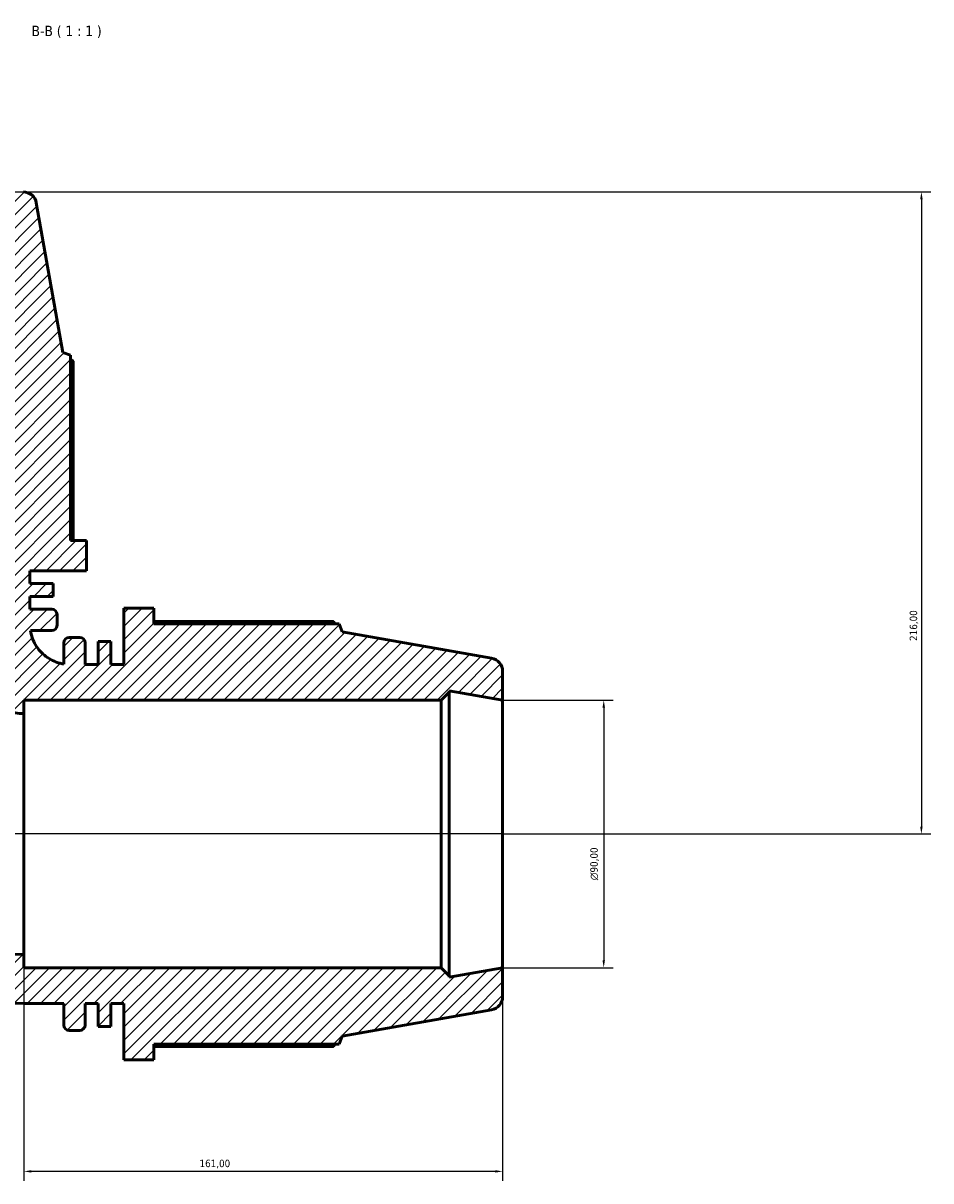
# Model space of a CAD drawing. Header units: millimetres. Extents: x -5 to 1174, y -57 to 1386.
# Tile 8 of 9: x 480 to 785, y 996 to 1386. Entities that reach past the tile are written whole.
import ezdxf

# ---------------------------------------------------------------- set-up
doc = ezdxf.new("R2010")
doc.units = ezdxf.units.MM
for name, color, linetype, lineweight in [('Dimension (ISO)', 7, 'Continuous', 25), ('Hatch (ISO)', 7, 'Continuous', 18), ('Symbol (ISO)', 7, 'Continuous', 25), ('Visible (ISO)', 7, 'Continuous', 50)]:
    doc.layers.add(name, color=color, linetype=linetype, lineweight=lineweight)
doc.styles.add('Label Text (ISO)', font='tahoma.ttf')
doc.styles.add('Note Text (ISO)', font='tahoma.ttf')
doc.dimstyles.new('Default (ISO)', dxfattribs={"dimtxt": 2.5, "dimasz": 2.5, "dimexe": 3.175, "dimexo": 0, "dimgap": 0.762, "dimtad": 1, "dimrnd": 1e-08, "dimzin": 0, "dimtxsty": 'Note Text (ISO)', "dimcen": 0.09, "dimdle": 10, "dimclrd": 256, "dimclre": 256, "dimclrt": 232, "dimazin": 0, "dimtfac": 1.40208, "dimtmove": 0, "dimatfit": 3, "dimfxl": 1, "dimtolj": 1, "dimtzin": 0, "dimlwd": -1, "dimlwe": -1, "dimarcsym": 0})

# ---------------------------------------------------------------- blocks, each defined once
blk = doc.blocks.new('*D7')
at = {"layer": 'Defpoints', "color": 0, "transparency": 16777216}
for p in [(641.28, 1158.11), (641.28, 1068.11), (675.28, 1068.11)]:
    blk.add_point(p, dxfattribs=at)
at = {"layer": 'Dimension (ISO)', "transparency": 16777216}
for p, q in [((641.28, 1158.11), (678.46, 1158.11)), ((675.28, 1155.61), (675.28, 1070.61)), ((641.28, 1068.11), (678.46, 1068.11))]:
    blk.add_line(p, q, dxfattribs=at)
for points in [[(674.86, 1155.61), (675.7, 1155.61), (675.28, 1158.11)], [(674.86, 1070.61), (675.7, 1070.61), (675.28, 1068.11)]]:
    blk.add_solid(points, dxfattribs=at)
at = {"layer": 'Dimension (ISO)', "color": 232, "true_color": 0xca0064, "transparency": 16777216, "insert": (670.76, 1097.55), "char_height": 2.5, "attachment_point": 1, "rotation": 90, "style": 'Note Text (ISO)'}
blk.add_mtext('\\A1;\\fAIGDT|b0|i0;\\H2.5000;\\ln\\fTahoma|b0|i0;\\H2.5000;90,00', dxfattribs=at)
blk = doc.blocks.new('*D9')
at = {"layer": 'Defpoints', "color": 0, "transparency": 16777216}
for p in [(470.28, 1329.11), (641.28, 1113.11), (782.13, 1113.11)]:
    blk.add_point(p, dxfattribs=at)
at = {"layer": 'Dimension (ISO)', "transparency": 16777216}
for p, q in [((470.28, 1329.11), (785.31, 1329.11)), ((782.13, 1326.61), (782.13, 1115.61)), ((641.28, 1113.11), (785.31, 1113.11))]:
    blk.add_line(p, q, dxfattribs=at)
for points in [[(781.71, 1326.61), (782.55, 1326.61), (782.13, 1329.11)], [(781.71, 1115.61), (782.55, 1115.61), (782.13, 1113.11)]]:
    blk.add_solid(points, dxfattribs=at)
at = {"layer": 'Dimension (ISO)', "color": 232, "true_color": 0xca0064, "transparency": 16777216, "insert": (778.2, 1178.05), "char_height": 2.5, "attachment_point": 1, "rotation": 90, "style": 'Note Text (ISO)'}
blk.add_mtext('\\A1;216,00', dxfattribs=at)
blk = doc.blocks.new('*D10')
at = {"layer": 'Defpoints', "color": 0, "transparency": 16777216}
for p in [(480.28, 1072.61), (641.28, 1068.11), (480.28, 999.61)]:
    blk.add_point(p, dxfattribs=at)
at = {"layer": 'Dimension (ISO)', "transparency": 16777216}
for p, q in [((480.28, 1072.61), (480.28, 996.43)), ((641.28, 1068.11), (641.28, 996.43)), ((638.78, 999.61), (482.78, 999.61))]:
    blk.add_line(p, q, dxfattribs=at)
for points in [[(482.78, 1000.02), (482.78, 999.19), (480.28, 999.61)], [(638.78, 1000.02), (638.78, 999.19), (641.28, 999.61)]]:
    blk.add_solid(points, dxfattribs=at)
at = {"layer": 'Dimension (ISO)', "color": 232, "true_color": 0xca0064, "transparency": 16777216, "insert": (539.33, 1003.54), "char_height": 2.5, "attachment_point": 1, "style": 'Note Text (ISO)'}
blk.add_mtext('\\A1;161,00', dxfattribs=at)
blk = doc.blocks.new('*D12')
at = {"layer": 'Defpoints', "color": 0, "transparency": 16777216}
for p in [(380.28, 1329.11), (246.83, 1113.11), (641.28, 1113.11)]:
    blk.add_point(p, dxfattribs=at)
at = {"layer": 'Dimension (ISO)', "transparency": 16777216}
for p, q in [((380.28, 1329.11), (243.66, 1329.11)), ((246.83, 1326.61), (246.83, 1115.61)), ((641.28, 1113.11), (243.66, 1113.11))]:
    blk.add_line(p, q, dxfattribs=at)
for points in [[(246.42, 1326.61), (247.25, 1326.61), (246.83, 1329.11)], [(246.42, 1115.61), (247.25, 1115.61), (246.83, 1113.11)]]:
    blk.add_solid(points, dxfattribs=at)
at = {"layer": 'Dimension (ISO)', "color": 232, "true_color": 0xca0064, "transparency": 16777216, "insert": (242.9, 1178.05), "char_height": 2.5, "attachment_point": 1, "rotation": 90, "style": 'Note Text (ISO)'}
blk.add_mtext('\\A1;216,00', dxfattribs=at)

msp = doc.modelspace()

# ---------------------------------------------------------------- hatches: boundary and pattern name
at = {"layer": 'Hatch (ISO)'}
h = msp.add_hatch(dxfattribs=at)
h.set_pattern_fill('ANSI31', color=256, scale=25.4, style=0)
h.set_pattern_definition([(45, (0, 0), (-2.245064, 2.245064), [])])
edge = h.paths.add_edge_path()
edge.add_ellipse((636.781, 1058.381), major_axis=(0.781, -4.432), ratio=1, start_angle=0, end_angle=80)
edge.add_line((641.281, 1058.381), (641.281, 1068.105))
edge.add_line((641.281, 1068.105), (623.281, 1064.931))
edge.add_line((623.281, 1064.931), (623.281, 1065.405))
edge.add_line((623.281, 1065.405), (620.581, 1068.105))
edge.add_line((620.581, 1068.105), (480.281, 1068.105))
edge.add_line((480.281, 1068.105), (480.281, 1072.605))
edge.add_ellipse((480.281, 1168.105), major_axis=(0, -95.5), ratio=1, start_angle=270, end_angle=360, ccw=False)
edge.add_line((384.781, 1168.105), (380.281, 1168.105))
edge.add_line((380.281, 1168.105), (380.281, 1308.405))
edge.add_line((380.281, 1308.405), (377.581, 1311.105))
edge.add_line((377.581, 1311.105), (377.107, 1311.105))
edge.add_line((377.107, 1311.105), (380.281, 1329.105))
edge.add_line((380.281, 1329.105), (370.557, 1329.105))
edge.add_ellipse((370.557, 1324.605), major_axis=(0, 4.5), ratio=1, start_angle=0, end_angle=80)
edge.add_line((366.126, 1325.387), (357.26, 1275.105))
edge.add_line((357.26, 1275.105), (354.601, 1274.138))
edge.add_line((354.601, 1274.138), (354.601, 1211.799))
edge.add_line((354.601, 1211.799), (349.281, 1211.799))
edge.add_line((349.281, 1211.799), (349.281, 1201.665))
edge.add_line((349.281, 1201.665), (368.281, 1201.665))
edge.add_line((368.281, 1201.665), (368.281, 1197.345))
edge.add_line((368.281, 1197.345), (360.484, 1197.345))
edge.add_line((360.484, 1197.345), (360.484, 1193.025))
edge.add_line((360.484, 1193.025), (368.281, 1193.025))
edge.add_line((368.281, 1193.025), (368.281, 1188.705))
edge.add_line((368.281, 1188.705), (360.961, 1188.705))
edge.add_ellipse((360.961, 1186.905), major_axis=(0, 1.8), ratio=1, start_angle=0, end_angle=90)
edge.add_line((359.161, 1186.905), (359.161, 1183.305))
edge.add_ellipse((360.961, 1183.305), major_axis=(-1.8, 0), ratio=1, start_angle=0, end_angle=90)
edge.add_line((360.961, 1181.505), (368.281, 1181.505))
edge.add_line((368.281, 1181.505), (368.281, 1168.105))
edge.add_ellipse((480.281, 1168.105), major_axis=(-112, 0), ratio=1, start_angle=0, end_angle=90)
edge.add_line((480.281, 1056.105), (493.681, 1056.105))
edge.add_line((493.681, 1056.105), (493.681, 1048.785))
edge.add_ellipse((495.481, 1048.785), major_axis=(-1.8, 0), ratio=1, start_angle=0, end_angle=90)
edge.add_line((495.481, 1046.985), (499.081, 1046.985))
edge.add_ellipse((499.081, 1048.785), major_axis=(0, -1.8), ratio=1, start_angle=0, end_angle=90)
edge.add_line((500.881, 1048.785), (500.881, 1056.105))
edge.add_line((500.881, 1056.105), (505.201, 1056.105))
edge.add_line((505.201, 1056.105), (505.201, 1048.308))
edge.add_line((505.201, 1048.308), (509.521, 1048.308))
edge.add_line((509.521, 1048.308), (509.521, 1056.105))
edge.add_line((509.521, 1056.105), (513.841, 1056.105))
edge.add_line((513.841, 1056.105), (513.841, 1037.105))
edge.add_line((513.841, 1037.105), (523.975, 1037.105))
edge.add_line((523.975, 1037.105), (523.975, 1042.425))
edge.add_line((523.975, 1042.425), (586.314, 1042.425))
edge.add_line((586.314, 1042.425), (587.281, 1045.084))
edge.add_line((587.281, 1045.084), (637.563, 1053.95))
edge = h.paths.add_edge_path()
edge.add_ellipse((636.781, 1167.829), major_axis=(4.5, 0), ratio=1, start_angle=0, end_angle=80)
edge.add_line((637.563, 1172.261), (587.281, 1181.127))
edge.add_line((587.281, 1181.127), (586.314, 1183.785))
edge.add_line((586.314, 1183.785), (523.975, 1183.785))
edge.add_line((523.975, 1183.785), (523.975, 1189.105))
edge.add_line((523.975, 1189.105), (513.841, 1189.105))
edge.add_line((513.841, 1189.105), (513.841, 1170.105))
edge.add_line((513.841, 1170.105), (509.521, 1170.105))
edge.add_line((509.521, 1170.105), (509.521, 1177.903))
edge.add_line((509.521, 1177.903), (505.201, 1177.903))
edge.add_line((505.201, 1177.903), (505.201, 1170.105))
edge.add_line((505.201, 1170.105), (500.881, 1170.105))
edge.add_line((500.881, 1170.105), (500.881, 1177.425))
edge.add_ellipse((499.081, 1177.425), major_axis=(1.8, 0), ratio=1, start_angle=0, end_angle=90)
edge.add_line((499.081, 1179.225), (495.481, 1179.225))
edge.add_ellipse((495.481, 1177.425), major_axis=(0, 1.8), ratio=1, start_angle=0, end_angle=90)
edge.add_line((493.681, 1177.425), (493.681, 1170.27))
edge.add_spline(control_points=[(493.681, 1170.27), (493.481, 1170.301), (493.281, 1170.337), (492.194, 1170.559), (491.327, 1170.829), (488.875, 1171.873), (487.408, 1172.871), (484.938, 1175.373), (483.959, 1176.854), (482.892, 1179.454), (482.609, 1180.47), (482.446, 1181.505)], knot_values=[-1.9149431, -1.9149431, -1.9149431, -1.9149431, -1.8540546, -1.8540546, -1.5821101, -1.5821101, -1.0547401, -1.0547401, -0.52737, -0.52737, -0.211442, -0.211442, -0.211442, -0.211442], degree=3, periodic=0)
edge.add_line((482.446, 1181.505), (489.601, 1181.505))
edge.add_ellipse((489.601, 1183.305), major_axis=(0, -1.8), ratio=1, start_angle=0, end_angle=90)
edge.add_line((491.401, 1183.305), (491.401, 1186.905))
edge.add_ellipse((489.601, 1186.905), major_axis=(1.8, 0), ratio=1, start_angle=0, end_angle=90)
edge.add_line((489.601, 1188.705), (482.281, 1188.705))
edge.add_line((482.281, 1188.705), (482.281, 1193.025))
edge.add_line((482.281, 1193.025), (490.079, 1193.025))
edge.add_line((490.079, 1193.025), (490.079, 1197.345))
edge.add_line((490.079, 1197.345), (482.281, 1197.345))
edge.add_line((482.281, 1197.345), (482.281, 1201.665))
edge.add_line((482.281, 1201.665), (501.281, 1201.665))
edge.add_line((501.281, 1201.665), (501.281, 1211.799))
edge.add_line((501.281, 1211.799), (495.961, 1211.799))
edge.add_line((495.961, 1211.799), (495.961, 1274.138))
edge.add_line((495.961, 1274.138), (493.303, 1275.105))
edge.add_line((493.303, 1275.105), (484.437, 1325.387))
edge.add_ellipse((480.005, 1324.605), major_axis=(4.432, 0.781), ratio=1, start_angle=0, end_angle=80)
edge.add_line((480.005, 1329.105), (470.281, 1329.105))
edge.add_line((470.281, 1329.105), (473.455, 1311.105))
edge.add_line((473.455, 1311.105), (472.981, 1311.105))
edge.add_line((472.981, 1311.105), (470.281, 1308.405))
edge.add_line((470.281, 1308.405), (470.281, 1168.105))
edge.add_line((470.281, 1168.105), (465.781, 1168.105))
edge.add_ellipse((480.281, 1168.105), major_axis=(-14.5, 0), ratio=1, start_angle=0, end_angle=90)
edge.add_line((480.281, 1153.605), (480.281, 1158.105))
edge.add_line((480.281, 1158.105), (620.581, 1158.105))
edge.add_line((620.581, 1158.105), (623.281, 1160.805))
edge.add_line((623.281, 1160.805), (623.281, 1161.279))
edge.add_line((623.281, 1161.279), (641.281, 1158.105))
edge.add_line((641.281, 1158.105), (641.281, 1167.829))

# ---------------------------------------------------------------- linework, layer by layer
at = {"layer": 'Visible (ISO)'}
for p, q in [((493.303, 1275.105), (484.437, 1325.387)), ((495.961, 1274.138), (493.303, 1275.105)), ((495.961, 1211.799), (495.961, 1274.138)), ((496.792, 1211.799), (496.792, 1272.201)), ((501.281, 1211.799), (495.961, 1211.799)), ((501.281, 1201.665), (501.281, 1211.799)), ((482.281, 1197.345), (482.281, 1201.665)), ((482.281, 1201.665), (501.281, 1201.665)), ((490.079, 1197.345), (482.281, 1197.345)), ((490.079, 1193.025), (490.079, 1197.345)), ((482.281, 1188.705), (482.281, 1193.025)), ((482.281, 1193.025), (490.079, 1193.025)), ((489.601, 1188.705), (482.281, 1188.705)), ((523.975, 1189.105), (513.841, 1189.105)), ((513.841, 1189.105), (513.841, 1170.105)), ((523.975, 1183.785), (523.975, 1189.105)), ((491.401, 1183.305), (491.401, 1186.905)), ((584.377, 1184.616), (523.975, 1184.616)), ((482.446, 1181.505), (489.601, 1181.505)), ((586.314, 1183.785), (523.975, 1183.785)), ((587.281, 1181.127), (586.314, 1183.785)), ((637.563, 1172.261), (587.281, 1181.127)), ((493.681, 1177.425), (493.681, 1170.27)), ((499.081, 1179.225), (495.481, 1179.225)), ((500.881, 1170.105), (500.881, 1177.425)), ((509.521, 1177.903), (505.201, 1177.903)), ((505.201, 1177.903), (505.201, 1170.105)), ((509.521, 1170.105), (509.521, 1177.903)), ((505.201, 1170.105), (500.881, 1170.105)), ((513.841, 1170.105), (509.521, 1170.105)), ((641.281, 1158.105), (641.281, 1167.829)), ((620.581, 1158.105), (623.281, 1160.805)), ((623.281, 1160.805), (623.281, 1161.279)), ((623.281, 1161.279), (641.281, 1158.105)), ((623.281, 1065.405), (623.281, 1160.805)), ((480.281, 1153.605), (480.281, 1158.105)), ((480.281, 1158.105), (620.581, 1158.105)), ((620.581, 1158.105), (620.581, 1068.105)), ((641.281, 1068.105), (641.281, 1158.105)), ((480.281, 1153.605), (480.281, 1072.605)), ((480.281, 1068.105), (480.281, 1072.605)), ((620.581, 1068.105), (480.281, 1068.105)), ((623.281, 1065.405), (620.581, 1068.105)), ((641.281, 1068.105), (623.281, 1064.931)), ((641.281, 1058.381), (641.281, 1068.105)), ((623.281, 1064.931), (623.281, 1065.405)), ((480.281, 1056.105), (493.681, 1056.105)), ((493.681, 1056.105), (493.681, 1048.785)), ((500.881, 1048.785), (500.881, 1056.105)), ((500.881, 1056.105), (505.201, 1056.105)), ((505.201, 1056.105), (505.201, 1048.308)), ((509.521, 1048.308), (509.521, 1056.105)), ((509.521, 1056.105), (513.841, 1056.105)), ((513.841, 1056.105), (513.841, 1037.105)), ((587.281, 1045.084), (637.563, 1053.95)), ((505.201, 1048.308), (509.521, 1048.308)), ((495.481, 1046.985), (499.081, 1046.985)), ((586.314, 1042.425), (587.281, 1045.084)), ((523.975, 1037.105), (523.975, 1042.425)), ((523.975, 1042.425), (586.314, 1042.425)), ((523.975, 1041.595), (584.377, 1041.595)), ((513.841, 1037.105), (523.975, 1037.105))]:
    msp.add_line(p, q, dxfattribs=at)
for centre, radius, start, end in [((480.005, 1324.605), 4.5, 10, 90), ((489.601, 1186.905), 1.8, 0, 90), ((489.601, 1183.305), 1.8, 270, 0), ((495.481, 1177.425), 1.8, 90, 180), ((499.081, 1177.425), 1.8, 0, 90), ((636.781, 1167.829), 4.5, 0, 80), ((480.281, 1168.105), 112, 180, 270), ((480.281, 1168.105), 95.5, 180, 270), ((480.281, 1168.105), 14.5, 180, 270), ((636.781, 1058.381), 4.5, 280, 0), ((495.481, 1048.785), 1.8, 180, 270), ((499.081, 1048.785), 1.8, 270, 0)]:
    msp.add_arc(centre, radius, start, end, dxfattribs=at)
for points, weights in [([(496.792, 1272.201), (496.373, 1272.447), (495.961, 1272.684)], [1, 1.00049122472, 1.00083438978]), ([(584.859, 1183.785), (584.622, 1184.197), (584.377, 1184.616)], [1.00083438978, 1.00049122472, 1]), ([(584.377, 1041.595), (584.622, 1042.014), (584.859, 1042.425)], [1, 1.00049122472, 1.00083438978])]:
    msp.add_rational_spline(points, weights, degree=2, dxfattribs=at)
msp.add_open_spline([(493.681, 1170.27), (493.481, 1170.301), (493.281, 1170.337), (492.194, 1170.559), (491.327, 1170.829), (488.875, 1171.873), (487.408, 1172.871), (484.938, 1175.373), (483.959, 1176.854), (482.892, 1179.454), (482.609, 1180.47), (482.446, 1181.505)], degree=3, knots=[-1.9149431, -1.9149431, -1.9149431, -1.9149431, -1.8540546, -1.8540546, -1.5821101, -1.5821101, -1.0547401, -1.0547401, -0.52737, -0.52737, -0.211442, -0.211442, -0.211442, -0.211442], dxfattribs=at)

# ---------------------------------------------------------------- texts
at = {"layer": 'Symbol (ISO)', "insert": (482.842, 1380.855), "char_height": 3.5, "attachment_point": 7, "style": 'Label Text (ISO)'}
msp.add_mtext('B-B ( 1 : 1 )', dxfattribs=at)

# ---------------------------------------------------------------- dimensions: what is measured, and where the dimension line sits
at = {"layer": 'Dimension (ISO)'}
for base, p1, p2, angle, picture, middle in [((246.834, 1113.105), (380.281, 1329.105), (641.281, 1113.105), 90, '*D12', (246.834, 1183.105)), ((782.131, 1113.105), (470.281, 1329.105), (641.281, 1113.105), 270, '*D9', (782.131, 1183.105)), ((480.281, 999.605), (641.281, 1068.105), (480.281, 1072.605), 180, '*D10', (544.281, 999.605))]:
    dim = msp.add_linear_dim(base=base, p1=p1, p2=p2, angle=angle, dimstyle='Default (ISO)', override={"dimdec": 2, "dimtp": 0, "dimtm": 0, "dimtdec": 2, "dimtofl": 0, "dimatfit": 1}, dxfattribs=at)
    dim.commit()
    dim.dimension.update_dxf_attribs({"geometry": picture, "text_midpoint": middle, "dimtype": 160})
dim = msp.add_linear_dim(base=(675.281, 1068.105), p1=(641.281, 1158.105), p2=(641.281, 1068.105), angle=90, text='\\fAIGDT|b0|i0;\\H2.5000;\\ln\\fTahoma|b0|i0;\\H2.5000;<>', dimstyle='Default (ISO)', override={"dimdec": 2, "dimtp": 0, "dimtm": 0, "dimtdec": 2, "dimtofl": 0, "dimatfit": 1}, dxfattribs=at)
dim.commit()
dim.dimension.update_dxf_attribs({"geometry": '*D7', "text_midpoint": (675.281, 1103.105), "dimtype": 160})

doc.saveas('drawing.dxf')
